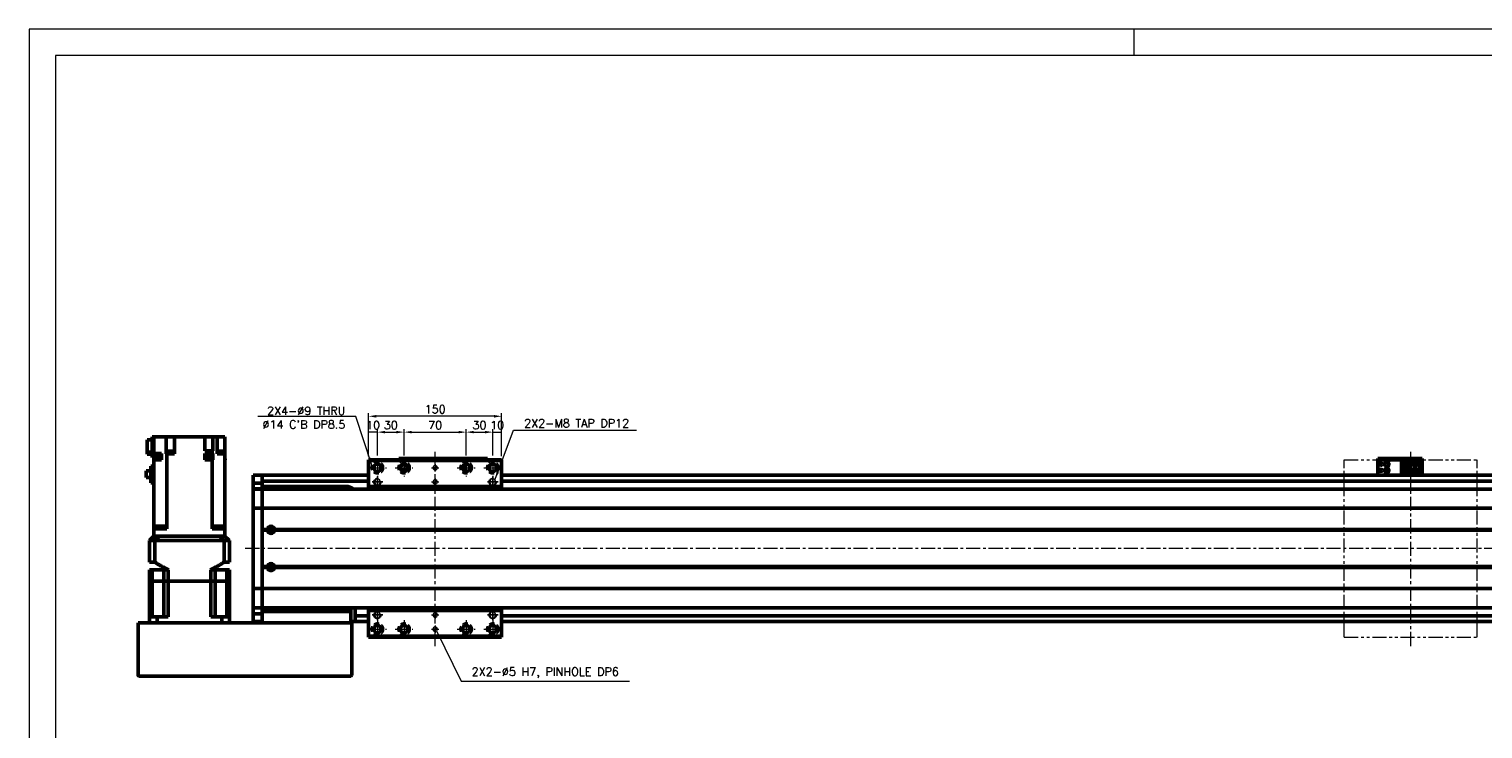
# Model space of a CAD drawing. Header units: millimetres. Extents: x 46891 to 51038, y 6223 to 10291.
# Tile 5 of 7: x 48547 to 50186, y 9502 to 10291. Entities that reach past the tile are written whole.
import ezdxf

# ---------------------------------------------------------------- set-up
doc = ezdxf.new("R2010")
doc.units = ezdxf.units.MM
doc.header["$LTSCALE"] = 0.5
for name, pattern in [('CENTER', [50.8, 31.75, -6.35, 6.35, -6.35]), ('HIDDENX2', [19.05, 12.7, -6.35]), ('PHANTOM', [63.5, 31.75, -6.35, 6.35, -6.35, 6.35, -6.35])]:
    doc.linetypes.add(name, pattern=pattern)
doc.layers.get('0').update_dxf_attribs({"lineweight": 20})
doc.layers.add('1', color=1, linetype='CENTER', lineweight=13)
doc.layers.add('외형선(ISO)', color=7, linetype='Continuous', lineweight=50)
for name, color, linetype in [('2', 2, 'HIDDENX2'), ('C', 1, 'CENTER'), ('DIM', 4, 'Continuous')]:
    doc.layers.add(name, color=color, linetype=linetype)
doc.styles.add('DSR TEXT', font='romans.shx', dxfattribs={"bigfont": 'whgtxt.shx'})
doc.styles.get("Standard").update_dxf_attribs({"font": 'romans.shx', "bigfont": 'whgtxt.shx'})
doc.dimstyles.new('DSR', dxfattribs={"dimscale": 2, "dimtxt": 3, "dimasz": 3, "dimexe": 0.5, "dimexo": 0.5, "dimgap": 0.5, "dimtad": 1, "dimdsep": 46, "dimtxsty": 'Standard', "dimcen": 2.5, "dimclrd": 4, "dimclre": 4, "dimclrt": 2, "dimadec": 0, "dimazin": 2, "dimtfac": 1, "dimtmove": 0, "dimatfit": 3, "dimfxl": 0, "dimlwd": -1, "dimlwe": -1, "dimarcsym": 0})

# ---------------------------------------------------------------- blocks, each defined once
blk = doc.blocks.new('A$C1C1952E1')
at = {"color": 1}
blk.add_lwpolyline([(0, 0), (420, 0), (420, 297), (0, 297)], close=True, dxfattribs=at)
at = {"color": 3}
blk.add_lwpolyline([(5, 5), (415, 5), (415, 292), (5, 292)], close=True, dxfattribs=at)
blk = doc.blocks.new('A$C33E56CC6')
h = blk.add_hatch()
h.set_pattern_fill('ANSI31', color=256, style=0)
h.set_pattern_definition([(45, (-7065.45672, -6508.5399), (-0.0883883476, 0.0883883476), [])])
h.paths.add_polyline_path([(4, 6.5, 0.414214), (1.5, 4), (4, 4)])
h.paths.add_polyline_path([(6.5, 4), (4, 4), (4, 1.5, 0.414214)])
blk.add_circle((4, 4), 2.5)
at = {"layer": '1'}
for p, q in [((0, 4), (8, 4)), ((4, 0), (4, 8))]:
    blk.add_line(p, q, dxfattribs=at)
blk = doc.blocks.new('tap8')
blk.add_circle((0, 0), 3.4)
at = {"layer": 'C', "color": 1, "linetype": 'CENTER'}
for p, q in [((-6, 0), (6, 0)), ((0, -6), (0, 6))]:
    blk.add_line(p, q, dxfattribs=at)
at = {"layer": 'DIM', "color": 3}
blk.add_arc((0, 0), 4, 263.8455, 189.4314, dxfattribs=at)
blk = doc.blocks.new('*D71')
at = {"color": 1, "linetype": 'ByBlock'}
for p, q in [((48929.5, 9809.2), (48929.5, 9839.7)), ((48939.5, 9836.4), (48929.5, 9836.4)), ((48939.5, 9810.2), (48939.5, 9839.7))]:
    blk.add_line(p, q, dxfattribs=at)
at = {"layer": 'Defpoints', "color": 0}
for p in [(48929.5, 9836.4), (48929.5, 9805.3), (48939.5, 9806.3)]:
    blk.add_point(p, dxfattribs=at)
at = {"color": 3, "insert": (48934.5, 9844.3), "char_height": 9.24, "attachment_point": 5, "style": 'DSR TEXT'}
blk.add_mtext('10', dxfattribs=at)
blk = doc.blocks.new('*D72')
at = {"color": 1, "linetype": 'ByBlock'}
for p, q in [((48939.5, 9810.2), (48939.5, 9839.7)), ((48948.1, 9836.4), (48960.9, 9836.4)), ((48969.5, 9810.2), (48969.5, 9839.7))]:
    blk.add_line(p, q, dxfattribs=at)
at = {"color": 1}
for points in [[(48948.1, 9837.8), (48948.1, 9835), (48939.5, 9836.4)], [(48960.9, 9837.8), (48960.9, 9835), (48969.5, 9836.4)]]:
    blk.add_solid(points, dxfattribs=at)
at = {"layer": 'Defpoints', "color": 0}
for p in [(48969.5, 9836.4), (48939.5, 9806.3), (48969.5, 9806.3)]:
    blk.add_point(p, dxfattribs=at)
at = {"color": 3, "insert": (48954.5, 9844.3), "char_height": 9.24, "attachment_point": 5, "style": 'DSR TEXT'}
blk.add_mtext('30', dxfattribs=at)
blk = doc.blocks.new('*D73')
at = {"color": 1, "linetype": 'ByBlock'}
for p, q in [((48969.5, 9810.2), (48969.5, 9839.7)), ((48978.1, 9836.4), (49030.9, 9836.4)), ((49039.5, 9810.2), (49039.5, 9839.7))]:
    blk.add_line(p, q, dxfattribs=at)
at = {"color": 1}
for points in [[(48978.1, 9837.8), (48978.1, 9835), (48969.5, 9836.4)], [(49030.9, 9837.8), (49030.9, 9835), (49039.5, 9836.4)]]:
    blk.add_solid(points, dxfattribs=at)
at = {"layer": 'Defpoints', "color": 0}
for p in [(49039.5, 9836.4), (48969.5, 9806.3), (49039.5, 9806.3)]:
    blk.add_point(p, dxfattribs=at)
at = {"color": 3, "insert": (49004.5, 9844.3), "char_height": 9.24, "attachment_point": 5, "style": 'DSR TEXT'}
blk.add_mtext('70', dxfattribs=at)
blk = doc.blocks.new('*D74')
at = {"color": 1, "linetype": 'ByBlock'}
for p, q in [((49039.5, 9810.2), (49039.5, 9839.7)), ((49048.1, 9836.4), (49060.9, 9836.4)), ((49069.5, 9810.2), (49069.5, 9839.7))]:
    blk.add_line(p, q, dxfattribs=at)
at = {"color": 1}
for points in [[(49048.1, 9837.8), (49048.1, 9835), (49039.5, 9836.4)], [(49060.9, 9837.8), (49060.9, 9835), (49069.5, 9836.4)]]:
    blk.add_solid(points, dxfattribs=at)
at = {"layer": 'Defpoints', "color": 0}
for p in [(49069.5, 9836.4), (49039.5, 9806.3), (49069.5, 9806.3)]:
    blk.add_point(p, dxfattribs=at)
at = {"color": 3, "insert": (49054.5, 9844.3), "char_height": 9.24, "attachment_point": 5, "style": 'DSR TEXT'}
blk.add_mtext('30', dxfattribs=at)
blk = doc.blocks.new('*D75')
at = {"color": 1, "linetype": 'ByBlock'}
for p, q in [((49069.5, 9810.2), (49069.5, 9839.7)), ((49069.5, 9836.4), (49079.5, 9836.4)), ((49079.5, 9809.2), (49079.5, 9839.7))]:
    blk.add_line(p, q, dxfattribs=at)
at = {"layer": 'Defpoints', "color": 0}
for p in [(49079.5, 9836.4), (49069.5, 9806.3), (49079.5, 9805.3)]:
    blk.add_point(p, dxfattribs=at)
at = {"color": 3, "insert": (49074.5, 9844.3), "char_height": 9.24, "attachment_point": 5, "style": 'DSR TEXT'}
blk.add_mtext('10', dxfattribs=at)
blk = doc.blocks.new('*D76')
at = {"color": 1, "linetype": 'ByBlock'}
for p, q in [((48929.5, 9809.2), (48929.5, 9857.6)), ((49070.9, 9854.3), (48938.1, 9854.3)), ((49079.5, 9809.2), (49079.5, 9857.6))]:
    blk.add_line(p, q, dxfattribs=at)
at = {"color": 1}
for points in [[(48938.1, 9855.7), (48938.1, 9852.8), (48929.5, 9854.3)], [(49070.9, 9855.7), (49070.9, 9852.8), (49079.5, 9854.3)]]:
    blk.add_solid(points, dxfattribs=at)
at = {"layer": 'Defpoints', "color": 0}
for p in [(48929.5, 9854.3), (48929.5, 9805.3), (49079.5, 9805.3)]:
    blk.add_point(p, dxfattribs=at)
at = {"color": 3, "insert": (49004.5, 9862.2), "char_height": 9.24, "attachment_point": 5, "style": 'DSR TEXT'}
blk.add_mtext('150', dxfattribs=at)

msp = doc.modelspace()

# ---------------------------------------------------------------- linework, layer by layer
at = {"color": 1}
msp.add_line((49792.37032, 10290.76982), (49792.37032, 10261.11032), dxfattribs=at)
at = {"color": 6, "linetype": 'PHANTOM'}
for p, q in [((50029.50234, 9805.28579), (50179.50234, 9805.28579)), ((50029.50234, 9605.28579), (50029.50234, 9805.28579)), ((50179.50234, 9605.28579), (50179.50234, 9805.28579)), ((50029.50234, 9605.28579), (50179.50234, 9605.28579))]:
    msp.add_line(p, q, dxfattribs=at)
at = {"layer": '1'}
for p, q in [((48939.50234, 9806.28579), (48939.50234, 9786.28579)), ((48969.50234, 9806.28579), (48969.50234, 9786.28579)), ((49004.50234, 9595.28579), (49004.50234, 9815.28579)), ((49039.50234, 9806.28579), (49039.50234, 9786.28579)), ((49069.50234, 9806.28579), (49069.50234, 9786.28579)), ((50104.50234, 9595.28579), (50104.50234, 9815.28579)), ((48929.50234, 9796.28579), (48949.50234, 9796.28579)), ((48959.50234, 9796.28579), (48979.50234, 9796.28579)), ((49029.50234, 9796.28579), (49049.50234, 9796.28579)), ((49059.50234, 9796.28579), (49079.50234, 9796.28579)), ((50279.50234, 9705.28579), (48789.50234, 9705.28579)), ((48939.50234, 9624.28579), (48939.50234, 9604.28579)), ((48969.50234, 9624.28579), (48969.50234, 9604.28579)), ((49039.50234, 9624.28579), (49039.50234, 9604.28579)), ((49069.50234, 9624.28579), (49069.50234, 9604.28579)), ((48929.50234, 9614.28579), (48949.50234, 9614.28579)), ((48959.50234, 9614.28579), (48979.50234, 9614.28579)), ((49029.50234, 9614.28579), (49049.50234, 9614.28579)), ((49059.50234, 9614.28579), (49079.50234, 9614.28579))]:
    msp.add_line(p, q, dxfattribs=at)
at = {"layer": '2'}
for centre in [(48939.50234, 9796.28579), (48969.50234, 9796.28579), (49039.50234, 9796.28579), (49069.50234, 9796.28579), (48939.50234, 9614.28579), (48969.50234, 9614.28579), (49039.50234, 9614.28579), (49069.50234, 9614.28579)]:
    msp.add_circle(centre, 7, dxfattribs=at)
at = {"layer": '외형선(ISO)'}
for p, q in [((48685.50234, 9827.59138), (48680.00234, 9827.59138)), ((48680.00234, 9813.69573), (48680.00234, 9827.59138)), ((48685.50234, 9831.2858), (48687.50234, 9831.2858)), ((48685.50234, 9807.7858), (48685.50234, 9831.2858)), ((48687.50234, 9831.2858), (48687.50234, 9812.2858)), ((48696.05849, 9831.2858), (48687.50234, 9831.2858)), ((48696.05849, 9831.2858), (48701.13523, 9831.2858)), ((48701.13523, 9811.7858), (48701.13523, 9831.2858)), ((48706.30234, 9831.2858), (48701.13523, 9831.2858)), ((48706.30234, 9831.2858), (48710.80234, 9831.2858)), ((48710.80234, 9811.7858), (48710.80234, 9831.2858)), ((48744.70234, 9831.2858), (48710.80234, 9831.2858)), ((48744.70234, 9831.2858), (48744.70234, 9815.2858)), ((48744.70234, 9831.2858), (48748.70234, 9831.2858)), ((48753.82428, 9831.2858), (48748.70234, 9831.2858)), ((48753.82428, 9815.2858), (48753.82428, 9831.2858)), ((48753.83501, 9831.2858), (48753.82428, 9831.2858)), ((48753.83501, 9831.2858), (48758.60234, 9831.2858)), ((48758.60234, 9811.7858), (48758.60234, 9831.2858)), ((48758.60234, 9831.2858), (48763.10234, 9831.2858)), ((48767.50234, 9831.2858), (48763.10234, 9831.2858)), ((48767.50234, 9811.7858), (48767.50234, 9831.2858)), ((48680.00234, 9811.38021), (48680.00234, 9813.69573)), ((48680.00234, 9813.69573), (48685.50234, 9813.69573)), ((48680.00234, 9811.38021), (48685.50234, 9811.38021)), ((48687.50234, 9807.7858), (48685.50234, 9807.7858)), ((48694.88244, 9806.2858), (48687.28244, 9806.2858)), ((48687.28244, 9805.2858), (48687.28244, 9806.2858)), ((48687.28244, 9805.2858), (48687.50234, 9805.2858)), ((48687.50234, 9812.2858), (48695.90234, 9812.2858)), ((48687.50234, 9807.7858), (48687.50234, 9812.2858)), ((48687.50234, 9807.7858), (48687.50234, 9807.2858)), ((48687.50234, 9807.2858), (48687.50234, 9806.2858)), ((48687.50234, 9807.2858), (48687.58244, 9807.2858)), ((48687.50234, 9805.2858), (48687.50234, 9730.2858)), ((48695.9414, 9805.2858), (48687.50234, 9805.2858)), ((48694.58244, 9808.8858), (48687.58244, 9808.8858)), ((48687.58244, 9806.2858), (48687.58244, 9808.8858)), ((48694.58244, 9806.2858), (48694.58244, 9808.8858)), ((48695.90234, 9807.2858), (48694.58244, 9807.2858)), ((48694.88244, 9805.2858), (48694.88244, 9806.2858)), ((48695.90234, 9807.2858), (48695.90234, 9812.2858)), ((48695.90234, 9807.2858), (48695.9414, 9807.2858)), ((48695.9414, 9807.2858), (48695.9414, 9805.2858)), ((48701.13523, 9811.7858), (48701.16967, 9811.7858)), ((48701.83615, 9811.7858), (48701.16967, 9811.7858)), ((48701.83615, 9730.2858), (48701.83615, 9811.7858)), ((48701.83615, 9811.7858), (48710.80234, 9811.7858)), ((48709.30377, 9812.2858), (48703.30377, 9812.2858)), ((48703.30377, 9812.2858), (48703.30377, 9811.7858)), ((48709.25377, 9812.9858), (48703.35377, 9812.9858)), ((48703.35377, 9812.9858), (48703.35377, 9812.2858)), ((48709.05377, 9814.9858), (48703.55377, 9814.9858)), ((48703.55377, 9814.9858), (48703.55377, 9812.9858)), ((48709.05377, 9814.9858), (48709.05377, 9812.9858)), ((48709.25377, 9812.9858), (48709.25377, 9812.2858)), ((48709.30377, 9812.2858), (48709.30377, 9811.7858)), ((48744.70091, 9807.2858), (48744.70234, 9807.2858)), ((48744.70091, 9807.2858), (48744.70091, 9805.2858)), ((48747.93903, 9805.2858), (48744.70091, 9805.2858)), ((48744.70234, 9815.2858), (48753.16853, 9815.2858)), ((48744.70234, 9812.2858), (48753.16853, 9812.2858)), ((48744.70234, 9807.2858), (48744.70234, 9812.2858)), ((48745.71296, 9807.2858), (48744.70234, 9807.2858)), ((48753.01296, 9806.2858), (48745.41296, 9806.2858)), ((48745.41296, 9805.2858), (48745.41296, 9806.2858)), ((48752.71296, 9808.8858), (48745.71296, 9808.8858)), ((48745.71296, 9806.2858), (48745.71296, 9808.8858)), ((48747.93903, 9805.2858), (48750.48688, 9805.2858)), ((48753.16853, 9805.2858), (48750.48688, 9805.2858)), ((48752.71296, 9806.2858), (48752.71296, 9808.8858)), ((48752.71296, 9807.2858), (48753.82428, 9807.2858)), ((48753.01296, 9805.2858), (48753.01296, 9806.2858)), ((48753.16853, 9812.2858), (48753.16853, 9815.2858)), ((48753.82428, 9815.2858), (48753.16853, 9815.2858)), ((48753.16853, 9812.2858), (48753.82428, 9812.2858)), ((48753.16853, 9805.2858), (48753.16853, 9730.2858)), ((48753.82697, 9805.2858), (48753.16853, 9805.2858)), ((48753.82428, 9807.2858), (48753.82428, 9812.2858)), ((48753.82428, 9807.2858), (48753.82697, 9807.2858)), ((48753.82697, 9807.2858), (48753.82697, 9805.2858)), ((48758.60234, 9811.7858), (48758.94619, 9811.7858)), ((48767.50234, 9811.7858), (48758.94619, 9811.7858)), ((48766.06328, 9812.2858), (48760.06328, 9812.2858)), ((48760.06328, 9812.2858), (48760.06328, 9811.7858)), ((48766.01328, 9812.9858), (48760.11328, 9812.9858)), ((48760.11328, 9812.9858), (48760.11328, 9812.2858)), ((48765.81328, 9814.9858), (48760.31328, 9814.9858)), ((48760.31328, 9814.9858), (48760.31328, 9812.9858)), ((48765.81328, 9814.9858), (48765.81328, 9812.9858)), ((48766.01328, 9812.9858), (48766.01328, 9812.2858)), ((48766.06328, 9812.2858), (48766.06328, 9811.7858)), ((48767.50234, 9730.2858), (48767.50234, 9811.7858)), ((48767.72224, 9806.2858), (48767.50234, 9806.2858)), ((48767.50234, 9805.2858), (48767.72224, 9805.2858)), ((48767.72224, 9805.2858), (48767.72224, 9806.2858)), ((48929.50234, 9805.28579), (48929.50234, 9804.28579)), ((48929.50234, 9805.28579), (49079.50234, 9805.28579)), ((48929.50234, 9804.28579), (48929.50234, 9775.28579)), ((49079.50234, 9804.28579), (48929.50234, 9804.28579)), ((48963.50234, 9806.78577), (48963.50234, 9806.78575)), ((48963.50234, 9806.78577), (49013.50234, 9806.78577)), ((48963.50234, 9805.28579), (48963.50234, 9806.78575)), ((48966.50234, 9806.78575), (49010.50234, 9806.78575)), ((49013.50234, 9806.78577), (49013.50234, 9806.78575)), ((49013.50234, 9806.78577), (49063.50234, 9806.78577)), ((49013.50234, 9805.28579), (49013.50234, 9806.78575)), ((49013.50234, 9806.78575), (49013.50234, 9805.28579)), ((49016.50234, 9806.78575), (49060.50234, 9806.78575)), ((49063.50234, 9806.78575), (49063.50234, 9805.28579)), ((49079.50234, 9804.28579), (49079.50234, 9805.28579)), ((49079.50234, 9775.28579), (49079.50234, 9804.28579)), ((50067.50234, 9806.78577), (50067.50234, 9806.78575)), ((50067.50234, 9806.78577), (50117.50234, 9806.78577)), ((50067.50234, 9805.18575), (50067.50234, 9806.78575)), ((50067.50234, 9805.18575), (50067.50234, 9804.68577)), ((50067.50234, 9804.68577), (50067.50234, 9789.78577)), ((50070.50234, 9806.78575), (50114.50234, 9806.78575)), ((50070.50234, 9805.18575), (50114.50234, 9805.18575)), ((50094.30234, 9803.48579), (50109.50234, 9803.48579)), ((50094.30234, 9803.48578), (50094.30234, 9802.68578)), ((50094.30234, 9803.48578), (50103.50234, 9803.48578)), ((50103.50234, 9799.78576), (50103.50234, 9803.48576)), ((50103.50234, 9803.48576), (50109.50234, 9803.48576)), ((50115.00234, 9803.48579), (50109.50234, 9803.48579)), ((50109.50234, 9803.48576), (50109.50234, 9803.48579)), ((50109.50234, 9799.78576), (50109.50234, 9803.48576)), ((50117.50234, 9806.78575), (50117.50234, 9805.18575)), ((50117.50234, 9804.68577), (50117.50234, 9805.18575)), ((50117.50234, 9789.78577), (50117.50234, 9804.68577)), ((48684.10234, 9792.6108), (48678.70234, 9792.6108)), ((48678.70234, 9785.1608), (48678.70234, 9792.6108)), ((48684.10234, 9779.3858), (48684.10234, 9797.9358)), ((48687.50234, 9797.9358), (48684.10234, 9797.9358)), ((48799.50234, 9784.78579), (48799.50234, 9787.78579)), ((48809.50234, 9787.78579), (48799.50234, 9787.78579)), ((48809.50234, 9784.7858), (48809.50234, 9787.7858)), ((48809.50234, 9787.7858), (48929.50234, 9787.7858)), ((48809.50234, 9787.78579), (48809.50234, 9784.78579)), ((49035.40234, 9795.16664), (49035.40234, 9797.40495)), ((49036.70234, 9793.98578), (49035.92849, 9793.98578)), ((49036.70234, 9799.48306), (49036.70234, 9793.98578)), ((49036.70234, 9793.98578), (49036.70234, 9793.08853)), ((49079.50234, 9787.7858), (50259.50234, 9787.7858)), ((50067.50234, 9787.7858), (50067.50234, 9789.78577)), ((50094.30234, 9802.68578), (50102.60234, 9802.68578)), ((50094.30234, 9802.68578), (50094.30234, 9802.18578)), ((50094.30234, 9799.58578), (50094.30234, 9802.18578)), ((50094.30234, 9802.18578), (50102.10234, 9802.18578)), ((50094.30234, 9793.98578), (50094.30234, 9799.58578)), ((50094.30234, 9799.58578), (50100.50234, 9799.58578)), ((50094.30234, 9791.38578), (50094.30234, 9793.98578)), ((50100.50234, 9793.98578), (50094.30234, 9793.98578)), ((50094.30234, 9791.38578), (50094.30234, 9790.88578)), ((50102.10234, 9791.38578), (50094.30234, 9791.38578)), ((50094.30234, 9790.88578), (50094.30234, 9790.08578)), ((50102.60234, 9790.88578), (50094.30234, 9790.88578)), ((50094.30234, 9790.08578), (50103.50234, 9790.08578)), ((50095.60234, 9799.58578), (50095.60234, 9793.98578)), ((50096.10234, 9799.58578), (50096.10234, 9799.23578)), ((50096.10234, 9794.33578), (50096.10234, 9799.23578)), ((50096.10234, 9799.23578), (50100.50234, 9799.23578)), ((50096.10234, 9794.33578), (50096.10234, 9793.98578)), ((50100.50234, 9794.33578), (50096.10234, 9794.33578)), ((50097.06234, 9795.98578), (50097.06234, 9797.58578)), ((50097.06234, 9797.58578), (50098.90234, 9797.58578)), ((50098.90234, 9795.98578), (50097.06234, 9795.98578)), ((50098.90234, 9797.58578), (50098.90234, 9795.98578)), ((50100.50234, 9799.58578), (50100.50234, 9793.98578)), ((50102.60234, 9802.68578), (50102.10234, 9802.18578)), ((50102.10234, 9802.18578), (50102.10234, 9791.38578)), ((50102.60234, 9790.88578), (50102.10234, 9791.38578)), ((50102.60234, 9802.68578), (50102.60234, 9790.88578)), ((50103.50234, 9799.78576), (50103.50234, 9793.78578)), ((50103.50234, 9799.78576), (50109.50234, 9799.78576)), ((50104.00234, 9793.78578), (50103.50234, 9793.78578)), ((50103.50234, 9790.08576), (50103.50234, 9793.78576)), ((50103.50234, 9793.78576), (50109.50234, 9793.78576)), ((50103.50234, 9790.08576), (50109.50234, 9790.08576)), ((50104.00234, 9799.78576), (50104.00234, 9793.78578)), ((50104.00234, 9793.78578), (50104.30234, 9793.78578)), ((50104.30234, 9793.78578), (50104.30234, 9799.78576)), ((50104.30234, 9793.78578), (50108.70234, 9793.78578)), ((50105.90234, 9801.18576), (50106.50234, 9802.38576)), ((50106.10234, 9801.18576), (50105.90234, 9801.18576)), ((50105.90234, 9791.58576), (50106.50234, 9792.78576)), ((50106.10234, 9791.58576), (50105.90234, 9791.58576)), ((50106.10234, 9800.78576), (50106.10234, 9801.18576)), ((50106.90234, 9800.78576), (50106.10234, 9800.78576)), ((50106.10234, 9791.18576), (50106.10234, 9791.58576)), ((50106.90234, 9791.18576), (50106.10234, 9791.18576)), ((50106.50234, 9802.38576), (50107.10234, 9801.18576)), ((50106.50234, 9792.78576), (50107.10234, 9791.58576)), ((50106.90234, 9801.18576), (50106.90234, 9800.78576)), ((50107.10234, 9801.18576), (50106.90234, 9801.18576)), ((50106.90234, 9791.58576), (50106.90234, 9791.18576)), ((50107.10234, 9791.58576), (50106.90234, 9791.58576)), ((50108.70234, 9799.78576), (50108.70234, 9793.78578)), ((50108.70234, 9793.78578), (50109.00234, 9793.78578)), ((50109.00234, 9793.78578), (50109.00234, 9799.78576)), ((50109.50234, 9793.78578), (50109.00234, 9793.78578)), ((50109.50234, 9799.78576), (50109.50234, 9793.78578)), ((50109.50234, 9790.08576), (50109.50234, 9793.78576)), ((50115.00234, 9790.08579), (50109.50234, 9790.08579)), ((50117.00234, 9792.08579), (50117.00234, 9801.48579)), ((50117.50234, 9789.78577), (50117.50234, 9787.7858)), ((48678.70234, 9785.1608), (48684.10234, 9785.1608)), ((48687.50234, 9779.3858), (48684.10234, 9779.3858)), ((48799.50234, 9784.78579), (48799.50234, 9781.84619)), ((48799.50234, 9781.84619), (48799.50234, 9779.04616)), ((48799.50234, 9779.04616), (48799.50234, 9772.35245)), ((48809.50234, 9779.04616), (48799.50234, 9779.04616)), ((48799.50234, 9772.35245), (48799.50234, 9772.28579)), ((48809.50234, 9772.35245), (48799.50234, 9772.35245)), ((48799.50234, 9769.58944), (48799.50234, 9772.28579)), ((48809.50234, 9772.28579), (48799.50234, 9772.28579)), ((48809.50234, 9784.7858), (48809.50234, 9782.2858)), ((48809.50234, 9781.84619), (48809.50234, 9784.78579)), ((48809.50234, 9779.04616), (48809.50234, 9781.84619)), ((48809.50234, 9781.2858), (48929.50234, 9781.2858)), ((48809.50234, 9772.35245), (48809.50234, 9779.04616)), ((48904.50234, 9775.2858), (48809.50234, 9775.2858)), ((48809.50234, 9772.28579), (48809.50234, 9772.35245)), ((48809.50234, 9769.58944), (48809.50234, 9772.2858)), ((50259.50234, 9772.2858), (48809.50234, 9772.2858)), ((48809.50234, 9772.28579), (48809.50234, 9769.58944)), ((48929.50234, 9775.28579), (48929.50234, 9772.2858)), ((49079.50234, 9775.28579), (48929.50234, 9775.28579)), ((49079.50234, 9781.2858), (50259.50234, 9781.2858)), ((49079.50234, 9772.2858), (49079.50234, 9775.28579)), ((48799.50234, 9750.98132), (48799.50234, 9769.58944)), ((48809.50234, 9769.58944), (48809.50234, 9750.98132)), ((48809.50234, 9750.98132), (48809.50234, 9769.58944)), ((48799.50234, 9750.98132), (48799.50234, 9750.5132)), ((48799.50234, 9748.5132), (48799.50234, 9750.5132)), ((48809.50234, 9750.5132), (48799.50234, 9750.5132)), ((48799.50234, 9748.5132), (48799.50234, 9662.05839)), ((48809.50234, 9750.5132), (48809.50234, 9750.98132)), ((48809.50234, 9750.98132), (48809.50234, 9750.5132)), ((48809.50234, 9750.5132), (48809.50234, 9748.5132)), ((48809.50234, 9748.5132), (48809.50234, 9750.5132)), ((50259.50234, 9750.5132), (48809.50234, 9750.5132)), ((48809.50234, 9662.05839), (48809.50234, 9748.5132)), ((48809.50234, 9748.5132), (48809.50234, 9726.7858)), ((48687.50234, 9727.2858), (48687.50234, 9730.2858)), ((48687.50234, 9730.2858), (48696.05849, 9730.2858)), ((48694.50234, 9727.2858), (48687.50234, 9727.2858)), ((48687.50234, 9727.2858), (48687.50234, 9719.2858)), ((48692.63806, 9730.2858), (48692.63806, 9727.2858)), ((48701.84477, 9727.2858), (48694.50234, 9727.2858)), ((48701.16967, 9730.2858), (48696.05849, 9730.2858)), ((48701.16967, 9730.2858), (48701.83615, 9730.2858)), ((48701.42546, 9727.2858), (48701.42546, 9730.2858)), ((48701.83615, 9730.2858), (48701.84477, 9730.2858)), ((48701.84477, 9727.2858), (48701.84477, 9730.2858)), ((48753.15991, 9730.2858), (48753.16853, 9730.2858)), ((48753.15991, 9727.2858), (48753.15991, 9730.2858)), ((48760.50234, 9727.2858), (48753.15991, 9727.2858)), ((48753.16853, 9730.2858), (48753.83501, 9730.2858)), ((48753.57922, 9727.2858), (48753.57922, 9730.2858)), ((48758.94619, 9730.2858), (48753.83501, 9730.2858)), ((48758.94619, 9730.2858), (48767.50234, 9730.2858)), ((48767.50234, 9727.2858), (48760.50234, 9727.2858)), ((48762.36662, 9727.2858), (48762.36662, 9730.2858)), ((48767.50234, 9727.2858), (48767.50234, 9730.2858)), ((48767.50234, 9719.2858), (48767.50234, 9727.2858)), ((48815.53371, 9726.7858), (48809.50234, 9726.7858)), ((48816.00234, 9726.2858), (48809.50234, 9726.2858)), ((48815.53371, 9725.7858), (48809.50234, 9725.7858)), ((48809.50234, 9725.7858), (48809.50234, 9684.7858)), ((48818.22655, 9725.2858), (48820.77813, 9725.2858)), ((50246.00234, 9726.2858), (48823.00234, 9726.2858)), ((50245.53371, 9726.7858), (48823.47097, 9726.7858)), ((50245.53371, 9725.7858), (48823.47097, 9725.7858)), ((48687.50234, 9719.2858), (48682.50234, 9714.2858)), ((48688.49974, 9714.2858), (48682.50234, 9714.2858)), ((48682.50234, 9689.8358), (48682.50234, 9714.2858)), ((48687.50234, 9719.2858), (48687.59043, 9719.2858)), ((48687.59043, 9719.2858), (48693.39531, 9719.2858)), ((48688.49974, 9689.8358), (48688.49974, 9714.2858)), ((48766.50494, 9714.2858), (48688.49974, 9714.2858)), ((48693.39531, 9719.2858), (48693.49866, 9719.2858)), ((48693.49866, 9719.2858), (48761.50602, 9719.2858)), ((48694.50234, 9719.2858), (48760.50234, 9719.2858)), ((48761.60937, 9719.2858), (48761.50602, 9719.2858)), ((48761.60937, 9719.2858), (48767.41425, 9719.2858)), ((48772.50234, 9714.2858), (48766.50494, 9714.2858)), ((48766.50494, 9689.8358), (48766.50494, 9714.2858)), ((48767.50234, 9719.2858), (48767.41425, 9719.2858)), ((48772.50234, 9714.2858), (48767.50234, 9719.2858)), ((48772.50234, 9689.8358), (48772.50234, 9714.2858)), ((48682.50234, 9689.8358), (48688.49974, 9689.8358)), ((48766.50494, 9689.8358), (48772.50234, 9689.8358)), ((48682.50234, 9681.2858), (48685.45012, 9681.2858)), ((48682.50234, 9668.2858), (48682.50234, 9681.2858)), ((48698.64734, 9681.2858), (48685.45012, 9681.2858)), ((48685.45012, 9668.2858), (48685.45012, 9681.2858)), ((48698.64734, 9681.2858), (48703.50234, 9681.2858)), ((48698.64734, 9668.2858), (48698.64734, 9681.2858)), ((48703.50234, 9668.2858), (48703.50234, 9681.2858)), ((48751.50234, 9681.2858), (48756.35734, 9681.2858)), ((48751.50234, 9668.2858), (48751.50234, 9681.2858)), ((48756.35734, 9681.2858), (48769.55456, 9681.2858)), ((48756.35734, 9668.2858), (48756.35734, 9681.2858)), ((48769.55456, 9681.2858), (48772.50234, 9681.2858)), ((48769.55456, 9668.2858), (48769.55456, 9681.2858)), ((48772.50234, 9668.2858), (48772.50234, 9681.2858)), ((48815.53371, 9684.7858), (48809.50234, 9684.7858)), ((48816.00234, 9684.2858), (48809.50234, 9684.2858)), ((48815.53371, 9683.7858), (48809.50234, 9683.7858)), ((48809.50234, 9683.7858), (48809.50234, 9662.05839)), ((48818.22655, 9685.2858), (48820.77813, 9685.2858)), ((50246.00234, 9684.2858), (48823.00234, 9684.2858)), ((50245.53371, 9684.7858), (48823.47097, 9684.7858)), ((50245.53371, 9683.7858), (48823.47097, 9683.7858)), ((48682.50234, 9668.2858), (48682.50234, 9628.2858)), ((48685.45012, 9668.2858), (48682.50234, 9668.2858)), ((48682.50234, 9668.2858), (48685.45012, 9668.2858)), ((48685.45012, 9628.2858), (48685.45012, 9668.2858)), ((48692.14734, 9668.2858), (48685.45012, 9668.2858)), ((48692.14734, 9668.2858), (48685.45012, 9668.2858)), ((48698.64734, 9668.2858), (48692.14734, 9668.2858)), ((48698.64734, 9668.2858), (48692.14734, 9668.2858)), ((48703.50234, 9668.2858), (48698.64734, 9668.2858)), ((48698.64734, 9628.2858), (48698.64734, 9668.2858)), ((48698.64734, 9668.2858), (48703.50234, 9668.2858)), ((48751.50234, 9668.2858), (48703.50234, 9668.2858)), ((48703.50234, 9668.2858), (48703.50234, 9628.2858)), ((48751.50234, 9668.2858), (48703.50234, 9668.2858)), ((48756.35734, 9668.2858), (48751.50234, 9668.2858)), ((48751.50234, 9668.2858), (48751.50234, 9628.2858)), ((48751.50234, 9668.2858), (48756.35734, 9668.2858)), ((48762.85734, 9668.2858), (48756.35734, 9668.2858)), ((48756.35734, 9628.2858), (48756.35734, 9668.2858)), ((48762.85734, 9668.2858), (48756.35734, 9668.2858)), ((48769.55456, 9668.2858), (48762.85734, 9668.2858)), ((48769.55456, 9668.2858), (48762.85734, 9668.2858)), ((48772.50234, 9668.2858), (48769.55456, 9668.2858)), ((48769.55456, 9628.2858), (48769.55456, 9668.2858)), ((48769.55456, 9668.2858), (48772.50234, 9668.2858)), ((48772.50234, 9668.2858), (48772.50234, 9628.2858)), ((48799.50234, 9660.05839), (48799.50234, 9662.05839)), ((48799.50234, 9660.05839), (48799.50234, 9659.59027)), ((48809.50234, 9660.05839), (48799.50234, 9660.05839)), ((48799.50234, 9640.98215), (48799.50234, 9659.59027)), ((48809.50234, 9662.05839), (48809.50234, 9660.05839)), ((48809.50234, 9660.05839), (48809.50234, 9662.05839)), ((48809.50234, 9659.59027), (48809.50234, 9660.05839)), ((48809.50234, 9660.05839), (48809.50234, 9659.59027)), ((50259.50234, 9660.05839), (48809.50234, 9660.05839)), ((48809.50234, 9659.59027), (48809.50234, 9640.98215)), ((48809.50234, 9640.98215), (48809.50234, 9659.59027)), ((48799.50234, 9638.28579), (48799.50234, 9640.98215)), ((48809.50234, 9640.98215), (48809.50234, 9638.28579)), ((48809.50234, 9638.2858), (48809.50234, 9640.98215)), ((48682.50234, 9628.2858), (48690.90999, 9628.2858)), ((48682.50234, 9621.2858), (48682.50234, 9628.2858)), ((48703.50234, 9628.2858), (48690.90999, 9628.2858)), ((48690.90999, 9621.2858), (48690.90999, 9628.2858)), ((48764.09469, 9628.2858), (48751.50234, 9628.2858)), ((48764.09469, 9628.2858), (48772.50234, 9628.2858)), ((48764.09469, 9621.2858), (48764.09469, 9628.2858)), ((48772.50234, 9621.2858), (48772.50234, 9628.2858)), ((48799.50234, 9638.28579), (48799.50234, 9638.21914)), ((48809.50234, 9638.28579), (48799.50234, 9638.28579)), ((48799.50234, 9638.21914), (48799.50234, 9631.52543)), ((48809.50234, 9638.21914), (48799.50234, 9638.21914)), ((48799.50234, 9631.52543), (48799.50234, 9628.7254)), ((48809.50234, 9631.52543), (48799.50234, 9631.52543)), ((48799.50234, 9628.7254), (48799.50234, 9625.78579)), ((48799.50234, 9622.78579), (48799.50234, 9625.78579)), ((48809.50234, 9622.78579), (48799.50234, 9622.78579)), ((50259.50234, 9638.2858), (48809.50234, 9638.2858)), ((48809.50234, 9638.21914), (48809.50234, 9638.28579)), ((48809.50234, 9637.30666), (48809.50234, 9638.21914)), ((48809.50234, 9637.30666), (48809.50234, 9634.2858)), ((48809.50234, 9634.2858), (48909.50234, 9634.2858)), ((48809.50234, 9621.2858), (48809.50234, 9634.2858)), ((48853.09922, 9634.2858), (48853.09922, 9638.2858)), ((48865.90546, 9638.2858), (48865.90546, 9634.2858)), ((48909.50234, 9634.2858), (48909.50234, 9638.2858)), ((48909.50234, 9634.2858), (48909.50234, 9621.2858)), ((48909.50234, 9622.7858), (48914.50234, 9622.7858)), ((48914.50234, 9633.2858), (48914.50234, 9638.2858)), ((48914.50234, 9629.2858), (48914.50234, 9633.2858)), ((48914.50234, 9629.2858), (48914.50234, 9628.2858)), ((48914.50234, 9629.2858), (48929.50234, 9629.2858)), ((48914.50234, 9625.7858), (48914.50234, 9628.2858)), ((48914.50234, 9625.7858), (48914.50234, 9622.7858)), ((48914.50234, 9622.7858), (48929.50234, 9622.7858)), ((48929.50234, 9638.2858), (48929.50234, 9635.28579)), ((48929.50234, 9635.28579), (48929.50234, 9606.28579)), ((48929.50234, 9635.28579), (49079.50234, 9635.28579)), ((49079.50234, 9635.28579), (49079.50234, 9638.2858)), ((49079.50234, 9606.28579), (49079.50234, 9635.28579)), ((49079.50234, 9629.2858), (50259.50234, 9629.2858)), ((49079.50234, 9622.7858), (50259.50234, 9622.7858)), ((48669.50234, 9562.2858), (48669.50234, 9621.2858)), ((48670.50234, 9621.2858), (48669.50234, 9621.2858)), ((48909.50234, 9621.2858), (48670.50234, 9621.2858)), ((48910.50234, 9621.2858), (48909.50234, 9621.2858)), ((48910.50234, 9621.2858), (48910.50234, 9562.2858)), ((48929.50234, 9606.28579), (48929.50234, 9605.28579)), ((48929.50234, 9606.28579), (49079.50234, 9606.28579)), ((49079.50234, 9605.28579), (49079.50234, 9606.28579)), ((48929.50234, 9605.28579), (49079.50234, 9605.28579)), ((48909.50234, 9561.2858), (48670.50234, 9561.2858))]:
    msp.add_line(p, q, dxfattribs=at)
for centre, radius in [((50077.50234, 9800.28579), 2.5), ((48939.50234, 9796.28579), 4.25), ((48969.50234, 9796.28579), 4.25), ((49039.50234, 9796.28579), 4.25), ((49069.50234, 9796.28579), 4.25), ((50071.50234, 9800.28579), 1.2295), ((50071.50234, 9793.28579), 1.2295), ((50077.50234, 9793.28579), 2.5), ((50113.50234, 9800.28579), 1.75), ((50113.50234, 9793.28579), 1.75), ((50113.50234, 9800.28579), 1.2295), ((50113.50234, 9793.28579), 1.2295), ((48819.50234, 9726.2858), 2.25), ((48819.50234, 9726.28579), 1.621), ((48819.50234, 9684.2858), 2.25), ((48819.50234, 9684.28579), 1.621), ((48939.50234, 9614.28579), 4.25), ((48969.50234, 9614.28579), 4.25), ((49039.50234, 9614.28579), 4.25), ((49069.50234, 9614.28579), 4.25)]:
    msp.add_circle(centre, radius, dxfattribs=at)
for centre, radius, start, end in [((50115.00234, 9801.48579), 2, 0, 90), ((48967.50234, 9793.28579), 1.2295, 302.70087811, 169.91905481), ((48967.50234, 9800.28579), 1.2295, 224.8440709, 8.28607564), ((48973.50234, 9793.28579), 2.5, 84.96680796, 201.29332605), ((48973.50234, 9800.28579), 2.5, 180.53960904, 269.46033572), ((50115.00234, 9792.08579), 2, 270, 0), ((48904.50234, 9765.2858), 10, 44.42700414, 90), ((48952.50234, 9770.28579), 4.75, 24.90106926, 155.09893074), ((48952.50234, 9770.28579), 2.75, 46.65825749, 133.34174251), ((48984.50234, 9770.28579), 4.75, 24.90106926, 155.09893074), ((48984.50234, 9770.28579), 2.75, 46.65825749, 133.34174251), ((49024.50234, 9770.28579), 4.75, 24.90106926, 155.09893074), ((49024.50234, 9770.28579), 2.75, 46.65825749, 133.34174251), ((49056.50234, 9770.28579), 4.75, 24.90106926, 155.09893074), ((49056.50234, 9770.28579), 2.75, 46.65825749, 133.34174251), ((48819.50234, 9726.2858), 4, 7.18075589, 172.81924411), ((48819.50234, 9726.2858), 4, 187.18075578, 352.81924422), ((48819.50234, 9684.2858), 4, 7.18075578, 172.81924422), ((48819.50234, 9684.2858), 4, 187.18075578, 352.81924422), ((48952.50234, 9640.28579), 4.75, 204.90105547, 335.09894453), ((48952.50234, 9640.28579), 2.75, 226.65822603, 313.34177397), ((48984.50234, 9640.28579), 4.75, 204.90105547, 335.09894453), ((48984.50234, 9640.28579), 2.75, 226.65822603, 313.34177397), ((49024.50234, 9640.28579), 4.75, 204.90105547, 335.09894453), ((49024.50234, 9640.28579), 2.75, 226.65822603, 313.34177397), ((49056.50234, 9640.28579), 4.75, 204.90105547, 335.09894453), ((49056.50234, 9640.28579), 2.75, 226.65822603, 313.34177397), ((48670.50234, 9562.2858), 1, 180, 270), ((48909.50234, 9562.2858), 1, 270, 0)]:
    msp.add_arc(centre, radius, start, end, dxfattribs=at)
at = {"layer": '외형선(ISO)', "extrusion": (0, 0, -1)}
for centre, major_axis, start_param, end_param in [((48966.50234, 9806.78575), (-3, 0), 4.7122462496, 6.28289987), ((49010.50234, 9806.78575), (3, 0), 6.2830424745, 7.853981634), ((49016.50234, 9806.78575), (-3, 0), 4.712388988, 6.2831853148), ((49060.50234, 9806.78575), (3, 0), 0, 1.5707963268), ((50070.50234, 9806.78575), (-3, 0), 4.7123890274, 6.2831854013), ((50070.50234, 9805.18575), (-3, 0), 4.7123889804, 6.2831850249), ((50114.50234, 9806.78575), (3, 0), 0, 1.5707963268), ((50114.50234, 9805.18575), (3, 0), 0.0000005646, 1.5707966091)]:
    msp.add_ellipse(centre, major_axis=major_axis, ratio=0.00001, start_param=start_param, end_param=end_param, dxfattribs=at)
at = {"layer": '외형선(ISO)'}
for points, degree in [([(48815.53371, 9726.7858), (48815.76803, 9726.52011), (48816.00234, 9726.2858)], 2), ([(48816.00234, 9726.2858), (48815.76803, 9726.05148), (48815.53371, 9725.7858)], 2), ([(48823.00234, 9726.2858), (48823.23665, 9726.52011), (48823.47097, 9726.7858)], 2), ([(48823.47097, 9725.7858), (48823.23665, 9726.05148), (48823.00234, 9726.2858)], 2), ([(48688.49974, 9714.2858), (48689.06843, 9714.85502), (48690.19695, 9715.98437), (48691.86334, 9717.65116), (48692.9565, 9718.74397), (48693.49866, 9719.2858)], 3), ([(48761.50602, 9719.2858), (48762.04846, 9718.7437), (48763.14198, 9717.65052), (48764.80838, 9715.98372), (48765.93653, 9714.85474), (48766.50494, 9714.2858)], 3), ([(48815.53371, 9684.7858), (48815.76803, 9684.52011), (48816.00234, 9684.2858)], 2), ([(48816.00234, 9684.2858), (48815.76803, 9684.05148), (48815.53371, 9683.7858)], 2), ([(48823.00234, 9684.2858), (48823.23665, 9684.52011), (48823.47097, 9684.7858)], 2), ([(48823.47097, 9683.7858), (48823.23665, 9684.05148), (48823.00234, 9684.2858)], 2)]:
    msp.add_open_spline(points, degree=degree, dxfattribs=at)
for points, weights in [([(48703.50234, 9681.2858), (48696.5812, 9684.5428), (48688.49974, 9689.8358)], [1.35416666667, 1.30973118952, 1.24342419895]), ([(48766.50494, 9689.8358), (48758.42348, 9684.5428), (48751.50234, 9681.2858)], [1.24342419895, 1.30973118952, 1.35416666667])]:
    msp.add_rational_spline(points, weights, degree=2, dxfattribs=at)

# ---------------------------------------------------------------- block references
at = {"xscale": 5.931900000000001, "yscale": 5.931900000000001, "zscale": 5.931900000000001}
msp.add_blockref('A$C1C1952E1', (48546.67132, 8528.99552), dxfattribs=at)
at = {"xscale": -1}
for name, p, rotation in [('A$C33E56CC6', (49000.50234, 9800.28579), 180), ('tap8', (48939.50234, 9780.28579), 90), ('A$C33E56CC6', (49000.50234, 9784.28579), 180), ('tap8', (49069.50234, 9780.28579), 90), ('tap8', (48939.50234, 9630.28579), 90), ('A$C33E56CC6', (49000.50234, 9634.28579), 180), ('tap8', (49069.50234, 9630.28579), 90), ('A$C33E56CC6', (49000.50234, 9618.28579), 180)]:
    msp.add_blockref(name, p, dxfattribs=dict(at, rotation=rotation))

# ---------------------------------------------------------------- texts
at = {"color": 3, "char_height": 9.24, "style": 'DSR TEXT'}
for s, insert, attachment_point in [("2X4-%%C9 THRU\\P%%C14 C'B DP8.5", (48903.30359, 9840.42361), 9), ('2X2-M8 TAP DP12', (49104.86435, 9841.79725), 7), ('2X2-%%C5 H7, PINHOLE DP6', (49045.69179, 9558.96238), 7)]:
    msp.add_mtext(s, dxfattribs=dict(at, insert=insert, attachment_point=attachment_point))

# ---------------------------------------------------------------- dimensions: what is measured, and where the dimension line sits
for base, p1, p2, picture, middle in [((48929.50234, 9854.27306), (49079.50234, 9805.28579), (48929.50234, 9805.28579), '*D76', (49004.50234, 9862.19306)), ((48929.50234, 9836.41283), (48939.50234, 9806.28579), (48929.50234, 9805.28579), '*D71', (48934.50234, 9844.33283)), ((48969.50234, 9836.41283), (48939.50234, 9806.28579), (48969.50234, 9806.28579), '*D72', (48954.50234, 9844.33283)), ((49039.50234, 9836.41283), (48969.50234, 9806.28579), (49039.50234, 9806.28579), '*D73', (49004.50234, 9844.33283)), ((49069.50234, 9836.41283), (49039.50234, 9806.28579), (49069.50234, 9806.28579), '*D74', (49054.50234, 9844.33283)), ((49079.50234, 9836.41283), (49069.50234, 9806.28579), (49079.50234, 9805.28579), '*D75', (49074.50234, 9844.33283))]:
    dim = msp.add_linear_dim(base=base, p1=p1, p2=p2, dimstyle='DSR', override={"dimscale": 3.3, "dimtxt": 2.8, "dimasz": 2.600136, "dimexe": 1, "dimexo": 1.2, "dimgap": 1, "dimdec": 4, "dimtxsty": 'DSR TEXT', "dimclrd": 1, "dimclre": 1, "dimclrt": 3, "dimtdec": 4, "dimtix": 1})
    dim.commit()
    dim.dimension.update_dxf_attribs({"geometry": picture, "text_midpoint": middle})

# ---------------------------------------------------------------- leaders
at = {"annotation_type": 0, "has_hookline": 1}
for points, hookline_direction, text_width in [([(48933.1444, 9799.21438), (48915.18404, 9854.12544), (48906.60359, 9854.12544)], 1, 98.615), ([(49072.08163, 9783.34312), (49092.9839, 9838.49725), (49101.56435, 9838.49725)], 0, 126.775), ([(49006.06678, 9612.33579), (49033.81134, 9555.66238), (49042.39179, 9555.66238)], 0, 178.0625)]:
    msp.add_leader(points, dimstyle='DSR', override={"dimscale": 3.3, "dimtxt": 2.8, "dimasz": 2.600136, "dimexe": 1, "dimexo": 1.2, "dimgap": 1, "dimdec": 4, "dimtxsty": 'DSR TEXT', "dimclrd": 1, "dimclre": 1, "dimclrt": 3, "dimtdec": 4, "dimtix": 1}, dxfattribs=dict(at, hookline_direction=hookline_direction, text_width=text_width))

doc.saveas('drawing.dxf')
